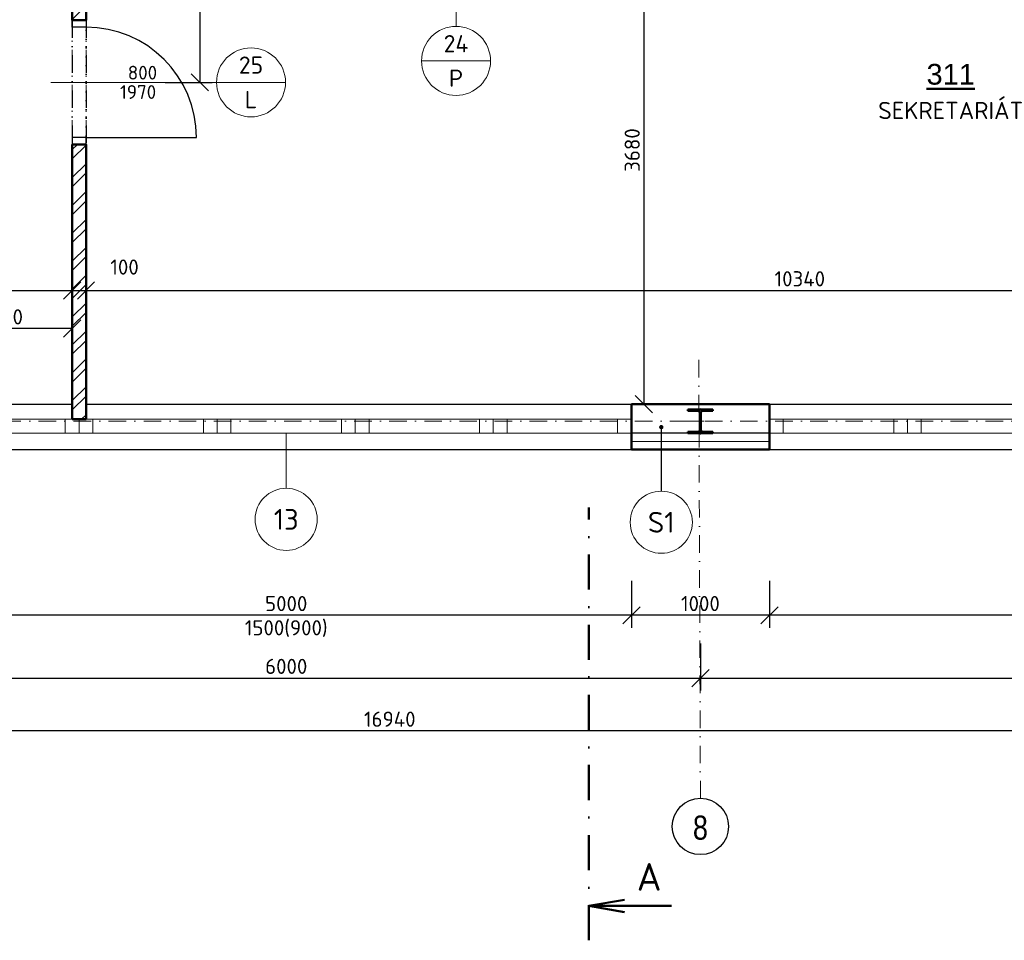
# Model space of a CAD drawing. Header units: millimetres. Extents: x -118752 to 407724, y -73278 to 155058.
# Tile 40 of 256: x 92514 to 99646, y -41543 to -34874. Entities that reach past the tile are written whole.
import ezdxf
from ezdxf.enums import TextEntityAlignment as Align

# ---------------------------------------------------------------- set-up
doc = ezdxf.new("R2010")
doc.units = ezdxf.units.MM
doc.header["$LTSCALE"] = 10
doc.linetypes.add('DASHDOT', pattern=[25.4, 12.7, -6.35, 0, -6.35])
doc.linetypes.add('DOT', pattern=[6.35, 0, -6.35])
for name, color, linetype, lineweight in [('CKBUBLINY', 1, 'Continuous', 18), ('CKBUBLINY_POPIS', 3, 'Continuous', 25), ('CKDVERE_', 7, 'Continuous', 25), ('CKDVERE_NADROVINOU', 1, 'DASHDOT', 18), ('CKDVERE_OSY', 1, 'Continuous', 18), ('CKDVERE_POPIS', 3, 'Continuous', 25), ('CKDVERE_ZARUBNE_RAM', 5, 'Continuous', 25), ('CKIZOLACE', 1, 'Continuous', 18), ('CKKOTY', 3, 'Continuous', 25), ('CKOKNA', 1, 'Continuous', 18), ('CKPOPIS_POHLED', 3, 'Continuous', 25), ('CKPOPISM', 6, 'Continuous', 50), ('CKPOPISM_POPIS', 3, 'Continuous', 25), ('CKRASTR', 7, 'DASHDOT', 15), ('CKRASTR_POPIS', 3, 'Continuous', 25), ('CKREZY_OZNACENI', 4, 'DASHDOT', 50), ('CKSTENY_NADROVINOU', 7, 'DASHDOT', 25), ('CKSTENY_PODROVINOU', 7, 'Continuous', 25), ('CKSTENY_REZ', 6, 'Continuous', 50), ('CSPROFILY_OSY', 1, 'DASHDOT', 18), ('CSPROFILY_REZY', 4, 'Continuous', 50), ('srafy', 7, 'Continuous', 18)]:
    doc.layers.add(name, color=color, linetype=linetype, lineweight=lineweight)
doc.layers.add('CKDVERE_DORAZ', color=7, linetype='DOT', lineweight=25, plot=False)
doc.styles.add('Arial', font='arial.ttf', dxfattribs={"width": 0.8})
doc.styles.get("Standard").update_dxf_attribs({"font": 'isocpeur.ttf'})
doc.linetypes.add('IZOLACE_POLYSTYREN_EXPANDOVANY', pattern='A,1,[224,CADKON.SHX,S=0.01,R=0,X=-0.5,Y=-1.74],-2', length=3)
doc.dimstyles.new('CADKON', dxfattribs={"dimscale": 50, "dimtxt": 2.2, "dimasz": 2.5, "dimexe": 1.8, "dimexo": 5, "dimgap": 0.6, "dimtad": 1, "dimrnd": 1, "dimtxsty": 'Standard', "dimblk1": 'OBLIQUE', "dimblk2": 'OBLIQUE', "dimsah": 1, "dimcen": 2.5, "dimadec": 1, "dimazin": 2, "dimtfac": 1, "dimtdec": 4, "dimtix": 1, "dimtmove": 2, "dimatfit": 3, "dimldrblk": 'OPEN30', "dimfxl": 5, "dimfxlon": 1, "dimtolj": 1, "dimarcsym": 0})

# ---------------------------------------------------------------- blocks, each defined once
blk = doc.blocks.new('_OBLIQUE')
at = {"color": 0, "linetype": 'ByBlock'}
blk.add_line((-0.5, -0.5), (0.5, 0.5), dxfattribs=at)
blk = doc.blocks.new('*D8031')
at = {"layer": 'CKKOTY', "color": 0, "lineweight": -2}
for p, q in [((96944.4, -38938.6), (96944.4, -39278.6)), ((97944.4, -38938.6), (97944.4, -39278.6)), ((97944.4, -39188.6), (96944.4, -39188.6))]:
    blk.add_line(p, q, dxfattribs=at)
at = {"layer": 'Defpoints', "color": 0}
for p in [(96944.4, -37988.5), (97944.4, -37988.5), (96944.4, -39188.6)]:
    blk.add_point(p, dxfattribs=at)
at = {"layer": 'CKKOTY', "color": 0, "lineweight": -2, "xscale": 125, "yscale": 125, "zscale": 125, "rotation": 180}
blk.add_blockref('_OBLIQUE', (96944.4, -39188.6), dxfattribs=at)
at = {"layer": 'CKKOTY', "color": 0, "lineweight": -2, "xscale": 125, "yscale": 125, "zscale": 125}
blk.add_blockref('_OBLIQUE', (97944.4, -39188.6), dxfattribs=at)
at = {"layer": 'CKKOTY', "color": 0, "insert": (97444.4, -39103.6), "char_height": 110, "attachment_point": 5}
blk.add_mtext('\\A1;1000', dxfattribs=at)
blk = doc.blocks.new('_Open30')
at = {"color": 0, "lineweight": -2}
for p, q in [((-1, 0.268), (0, 0)), ((0, 0), (-1, -0.268)), ((0, 0), (-1, 0))]:
    blk.add_line(p, q, dxfattribs=at)
blk = doc.blocks.new('*D8039')
at = {"layer": 'CKKOTY', "color": 0, "lineweight": -2}
for p, q in [((97944.4, -38938.6), (97944.4, -39278.6)), ((102944.4, -38938.6), (102944.4, -39278.6)), ((102944.4, -39188.6), (97944.4, -39188.6))]:
    blk.add_line(p, q, dxfattribs=at)
at = {"layer": 'Defpoints', "color": 0}
for p in [(97944.4, -37988.5), (102944.4, -37988.5), (97944.4, -39188.6)]:
    blk.add_point(p, dxfattribs=at)
at = {"layer": 'CKKOTY', "color": 0, "lineweight": -2, "xscale": 125, "yscale": 125, "zscale": 125, "rotation": 180}
blk.add_blockref('_OBLIQUE', (97944.4, -39188.6), dxfattribs=at)
at = {"layer": 'CKKOTY', "color": 0, "lineweight": -2, "xscale": 125, "yscale": 125, "zscale": 125}
blk.add_blockref('_OBLIQUE', (102944.4, -39188.6), dxfattribs=at)
at = {"layer": 'CKKOTY', "color": 0, "char_height": 110, "attachment_point": 5}
for s, insert in [('\\A1;5000', (100444.4, -39103.6)), ('\\A1;1500(900)', (100444.4, -39284.6))]:
    blk.add_mtext(s, dxfattribs=dict(at, insert=insert))
blk = doc.blocks.new('*D8040')
at = {"layer": 'CKKOTY', "color": 0, "lineweight": -2}
for p, q in [((91944.4, -38938.6), (91944.4, -39278.6)), ((96944.4, -38938.6), (96944.4, -39278.6)), ((96944.4, -39188.6), (91944.4, -39188.6))]:
    blk.add_line(p, q, dxfattribs=at)
at = {"layer": 'Defpoints', "color": 0}
for p in [(91944.4, -37988.5), (96944.4, -37988.5), (91944.4, -39188.6)]:
    blk.add_point(p, dxfattribs=at)
at = {"layer": 'CKKOTY', "color": 0, "lineweight": -2, "xscale": 125, "yscale": 125, "zscale": 125, "rotation": 180}
blk.add_blockref('_OBLIQUE', (91944.4, -39188.6), dxfattribs=at)
at = {"layer": 'CKKOTY', "color": 0, "lineweight": -2, "xscale": 125, "yscale": 125, "zscale": 125}
blk.add_blockref('_OBLIQUE', (96944.4, -39188.6), dxfattribs=at)
at = {"layer": 'CKKOTY', "color": 0, "char_height": 110, "attachment_point": 5}
for s, insert in [('\\A1;5000', (94444.4, -39103.6)), ('\\A1;1500(900)', (94444.4, -39284.6))]:
    blk.add_mtext(s, dxfattribs=dict(at, insert=insert))
blk = doc.blocks.new('*D8057')
at = {"layer": 'CKKOTY', "color": 0, "lineweight": -2}
for p, q in [((91444.4, -39393.5), (91444.4, -39733.5)), ((97444.4, -39393.5), (97444.4, -39733.5)), ((91444.4, -39643.5), (97444.4, -39643.5))]:
    blk.add_line(p, q, dxfattribs=at)
at = {"layer": 'Defpoints', "color": 0}
for p in [(91444.4, -37988.5), (97444.4, -37988.5), (97444.4, -39643.5)]:
    blk.add_point(p, dxfattribs=at)
at = {"layer": 'CKKOTY', "color": 0, "lineweight": -2, "xscale": 125, "yscale": 125, "zscale": 125, "rotation": 180}
blk.add_blockref('_OBLIQUE', (91444.4, -39643.5), dxfattribs=at)
at = {"layer": 'CKKOTY', "color": 0, "lineweight": -2, "xscale": 125, "yscale": 125, "zscale": 125}
blk.add_blockref('_OBLIQUE', (97444.4, -39643.5), dxfattribs=at)
at = {"layer": 'CKKOTY', "color": 0, "insert": (94444.4, -39558.5), "char_height": 110, "attachment_point": 5}
blk.add_mtext('\\A1;6000', dxfattribs=at)
blk = doc.blocks.new('*D8058')
at = {"layer": 'CKKOTY', "color": 0, "lineweight": -2}
for p, q in [((97444.4, -39393.5), (97444.4, -39733.5)), ((103444.4, -39393.5), (103444.4, -39733.5)), ((97444.4, -39643.5), (103444.4, -39643.5))]:
    blk.add_line(p, q, dxfattribs=at)
at = {"layer": 'Defpoints', "color": 0}
for p in [(97444.4, -37988.5), (103444.4, -37988.5), (103444.4, -39643.5)]:
    blk.add_point(p, dxfattribs=at)
at = {"layer": 'CKKOTY', "color": 0, "lineweight": -2, "xscale": 125, "yscale": 125, "zscale": 125, "rotation": 180}
blk.add_blockref('_OBLIQUE', (97444.4, -39643.5), dxfattribs=at)
at = {"layer": 'CKKOTY', "color": 0, "lineweight": -2, "xscale": 125, "yscale": 125, "zscale": 125}
blk.add_blockref('_OBLIQUE', (103444.4, -39643.5), dxfattribs=at)
at = {"layer": 'CKKOTY', "color": 0, "insert": (100444.4, -39558.5), "char_height": 110, "attachment_point": 5}
blk.add_mtext('\\A1;6000', dxfattribs=at)
blk = doc.blocks.new('*D8071')
at = {"layer": 'CKKOTY', "color": 0, "lineweight": -2}
for p, q in [((86724.4, -39776.1), (86724.4, -40116.1)), ((103664.4, -39776.1), (103664.4, -40116.1)), ((103664.4, -40026.1), (86724.4, -40026.1))]:
    blk.add_line(p, q, dxfattribs=at)
at = {"layer": 'Defpoints', "color": 0}
for p in [(86724.4, -37988.5), (103664.4, -37988.5), (86724.4, -40026.1)]:
    blk.add_point(p, dxfattribs=at)
at = {"layer": 'CKKOTY', "color": 0, "lineweight": -2, "xscale": 125, "yscale": 125, "zscale": 125, "rotation": 180}
blk.add_blockref('_OBLIQUE', (86724.4, -40026.1), dxfattribs=at)
at = {"layer": 'CKKOTY', "color": 0, "lineweight": -2, "xscale": 125, "yscale": 125, "zscale": 125}
blk.add_blockref('_OBLIQUE', (103664.4, -40026.1), dxfattribs=at)
at = {"layer": 'CKKOTY', "color": 0, "insert": (95194.4, -39941.1), "char_height": 110, "attachment_point": 5}
blk.add_mtext('\\A1;16940', dxfattribs=at)
blk = doc.blocks.new('_Open90')
at = {"color": 0, "lineweight": -2}
for p, q in [((0, 0), (-1, 0)), ((-0.5, 0.5), (0, 0)), ((0, 0), (-0.5, -0.5))]:
    blk.add_line(p, q, dxfattribs=at)
blk = doc.blocks.new('*D8079')
at = {"layer": 'CKKOTY', "color": 0, "lineweight": -2}
for p, q in [((87054.4, -37086.1), (87054.4, -36746.1)), ((92894.4, -37086.1), (92894.4, -36746.1)), ((87054.4, -36836.1), (92894.4, -36836.1))]:
    blk.add_line(p, q, dxfattribs=at)
at = {"layer": 'Defpoints', "color": 0}
for p in [(92894.4, -36836.1), (87054.4, -37658.5), (92894.4, -37658.5)]:
    blk.add_point(p, dxfattribs=at)
at = {"layer": 'CKKOTY', "color": 0, "lineweight": -2, "xscale": 125, "yscale": 125, "zscale": 125, "rotation": 180}
blk.add_blockref('_OBLIQUE', (87054.4, -36836.1), dxfattribs=at)
at = {"layer": 'CKKOTY', "color": 0, "lineweight": -2, "xscale": 125, "yscale": 125, "zscale": 125}
blk.add_blockref('_OBLIQUE', (92894.4, -36836.1), dxfattribs=at)
at = {"layer": 'CKKOTY', "color": 0, "insert": (89974.4, -36751.1), "char_height": 110, "attachment_point": 5}
blk.add_mtext('\\A1;5840', dxfattribs=at)
blk = doc.blocks.new('*D8080')
at = {"layer": 'CKKOTY', "color": 0, "lineweight": -2}
for p, q in [((92894.4, -37086.1), (92894.4, -36746.1)), ((92994.4, -37086.1), (92994.4, -36746.1)), ((92894.4, -36836.1), (92994.4, -36836.1))]:
    blk.add_line(p, q, dxfattribs=at)
at = {"layer": 'Defpoints', "color": 0}
for p in [(92994.4, -36836.1), (92894.4, -37658.5), (92994.4, -37658.5)]:
    blk.add_point(p, dxfattribs=at)
at = {"layer": 'CKKOTY', "color": 0, "lineweight": -2, "xscale": 125, "yscale": 125, "zscale": 125, "rotation": 180}
blk.add_blockref('_OBLIQUE', (92894.4, -36836.1), dxfattribs=at)
at = {"layer": 'CKKOTY', "color": 0, "lineweight": -2, "xscale": 125, "yscale": 125, "zscale": 125}
blk.add_blockref('_OBLIQUE', (92994.4, -36836.1), dxfattribs=at)
at = {"layer": 'CKKOTY', "color": 0, "insert": (93273.3, -36666.1), "char_height": 110, "attachment_point": 5}
blk.add_mtext('\\A1;100', dxfattribs=at)
blk = doc.blocks.new('*D8081')
at = {"layer": 'CKKOTY', "color": 0, "lineweight": -2}
for p, q in [((92994.4, -37086.1), (92994.4, -36746.1)), ((103334.4, -37086.1), (103334.4, -36746.1)), ((92994.4, -36836.1), (103334.4, -36836.1))]:
    blk.add_line(p, q, dxfattribs=at)
at = {"layer": 'Defpoints', "color": 0}
for p in [(103334.4, -36836.1), (92994.4, -37658.5), (103334.4, -37658.5)]:
    blk.add_point(p, dxfattribs=at)
at = {"layer": 'CKKOTY', "color": 0, "lineweight": -2, "xscale": 125, "yscale": 125, "zscale": 125, "rotation": 180}
blk.add_blockref('_OBLIQUE', (92994.4, -36836.1), dxfattribs=at)
at = {"layer": 'CKKOTY', "color": 0, "lineweight": -2, "xscale": 125, "yscale": 125, "zscale": 125}
blk.add_blockref('_OBLIQUE', (103334.4, -36836.1), dxfattribs=at)
at = {"layer": 'CKKOTY', "color": 0, "insert": (98164.4, -36751.1), "char_height": 110, "attachment_point": 5}
blk.add_mtext('\\A1;10340', dxfattribs=at)
blk = doc.blocks.new('*D8110')
at = {"layer": 'CKKOTY', "color": 0, "lineweight": -2}
for p, q in [((96944.4, -33978), (96945.4, -33978)), ((97035.4, -33978), (97035.4, -37658.5)), ((96964.4, -37658.5), (96945.4, -37658.5))]:
    blk.add_line(p, q, dxfattribs=at)
at = {"layer": 'Defpoints', "color": 0}
for p in [(97444.4, -33978), (97035.4, -37658.5), (97464.4, -37658.5)]:
    blk.add_point(p, dxfattribs=at)
at = {"layer": 'CKKOTY', "color": 0, "lineweight": -2, "xscale": 125, "yscale": 125, "zscale": 125}
for p, rotation in [((97035.4, -33978), 90), ((97035.4, -37658.5), 270)]:
    blk.add_blockref('_OBLIQUE', p, dxfattribs=dict(at, rotation=rotation))
at = {"layer": 'CKKOTY', "color": 0, "insert": (96950.4, -35818.2), "char_height": 110, "attachment_point": 5, "rotation": 90}
blk.add_mtext('\\A1;3680', dxfattribs=at)
blk = doc.blocks.new('*D8914')
at = {"layer": 'CKKOTY', "color": 0, "lineweight": -2}
for p, q in [((91944.4, -37158.5), (91944.4, -37021.7)), ((92894.4, -37361.7), (92894.4, -37021.7)), ((92894.4, -37111.7), (91944.4, -37111.7))]:
    blk.add_line(p, q, dxfattribs=at)
at = {"layer": 'Defpoints', "color": 0}
for p in [(91944.4, -37111.7), (91944.4, -37408.5), (92894.4, -37658.5)]:
    blk.add_point(p, dxfattribs=at)
at = {"layer": 'CKKOTY', "color": 0, "lineweight": -2, "xscale": 125, "yscale": 125, "zscale": 125, "rotation": 180}
blk.add_blockref('_OBLIQUE', (91944.4, -37111.7), dxfattribs=at)
at = {"layer": 'CKKOTY', "color": 0, "lineweight": -2, "xscale": 125, "yscale": 125, "zscale": 125}
blk.add_blockref('_OBLIQUE', (92894.4, -37111.7), dxfattribs=at)
at = {"layer": 'CKKOTY', "color": 0, "insert": (92419.4, -37026.7), "char_height": 110, "attachment_point": 5}
blk.add_mtext('\\A1;950', dxfattribs=at)
blk = doc.blocks.new('*D8936')
at = {"layer": 'CKKOTY', "color": 0, "lineweight": -2}
for p, q in [((93568.7, -33978), (93908.7, -33978)), ((93818.7, -33978), (93818.7, -35328)), ((93568.7, -35328), (93908.7, -35328))]:
    blk.add_line(p, q, dxfattribs=at)
at = {"layer": 'Defpoints', "color": 0}
for p in [(92994.4, -33978), (92994.4, -35328), (93818.7, -35328)]:
    blk.add_point(p, dxfattribs=at)
at = {"layer": 'CKKOTY', "color": 0, "lineweight": -2, "xscale": 125, "yscale": 125, "zscale": 125}
for p, rotation in [((93818.7, -33978), 90), ((93818.7, -35328), 270)]:
    blk.add_blockref('_OBLIQUE', p, dxfattribs=dict(at, rotation=rotation))
at = {"layer": 'CKKOTY', "color": 0, "insert": (93733.7, -34653), "char_height": 110, "attachment_point": 5, "rotation": 90}
blk.add_mtext('\\A1;1350', dxfattribs=at)
blk = doc.blocks.new('CK_BUBBLE_1_0_0')
at = {"color": 0, "linetype": 'ByBlock', "lineweight": -2}
blk.add_circle((0, 0), 1, dxfattribs=at)
blk = doc.blocks.new('CK_S_EXT_HEAHEA180')
for p, q in [((-90, 85.5), (90, 85.5)), ((-90, 85.5), (-90, 76)), ((-90, 76), (-18, 76)), ((90, 76), (18, 76)), ((90, 85.5), (90, 76)), ((-3, -61), (-3, 61)), ((3, -61), (3, 61)), ((-90, -85.5), (-90, -76)), ((-90, -76), (-18, -76)), ((-90, -85.5), (90, -85.5)), ((90, -76), (18, -76)), ((90, -85.5), (90, -76))]:
    blk.add_line(p, q)
for centre, start, end in [((-18, 61), 0, 90), ((18, 61), 90, 180), ((-18, -61), 270, 0), ((18, -61), 180, 270)]:
    blk.add_arc(centre, 15, start, end)
blk = doc.blocks.new('CK_BUBBLE_2_0_0')
at = {"color": 0, "linetype": 'ByBlock', "lineweight": -2}
blk.add_line((1, 0), (-1, 0), dxfattribs=at)
blk.add_circle((0, 0), 1, dxfattribs=at)
blk = doc.blocks.new('CKBL2010716102454', base_point=(99257, -36297))

msp = doc.modelspace()

# ---------------------------------------------------------------- hatches: boundary and pattern name
at = {"layer": 'srafy', "transparency": 33554661}
h = msp.add_hatch(dxfattribs=at)
h.set_pattern_fill('ANSI32', color=256, scale=15, style=0)
h.paths.add_polyline_path([(92824.387, -32577.979), (92924.387, -32577.979), (92924.387, -32277.976), (92824.387, -32277.976)])
h.paths.add_polyline_path([(92924.387, -33877.981), (92924.387, -33477.979), (92824.387, -33477.979), (92824.387, -33977.981), (92894.387, -33977.981), (92994.387, -33977.981), (95224.387, -33977.981), (95224.387, -33877.981)])
h.paths.add_polyline_path([(92894.387, -34877.981), (92994.387, -34877.981), (92994.387, -33977.981), (92894.387, -33977.981)])
h.paths.add_polyline_path([(92894.387, -35777.981), (92894.387, -37658.481), (92894.387, -37768.481), (92944.387, -37768.481), (92994.387, -37768.481), (92994.387, -37658.481), (92994.387, -35777.981)])
edge = h.paths.add_edge_path()
edge.add_line((96124.387, -33977.981), (97432.373, -33977.981))
edge.add_line((97432.373, -33977.981), (97432.373, -33877.981))
edge.add_line((97432.373, -33877.981), (97344.387, -33877.981))
edge.add_line((97344.387, -33877.981), (97344.387, -33867.981))
edge.add_line((97344.387, -33867.981), (97423.137, -33867.981))
edge.add_arc((97423.137, -33849.981), 18, 270, 300.8700596)
edge.add_line((97432.373, -33865.431), (97432.373, -33782.981))
edge.add_line((97432.373, -33782.981), (97324.387, -33782.981))
edge.add_line((97324.387, -33782.981), (97324.387, -33877.981))
edge.add_line((97324.387, -33877.981), (96124.387, -33877.981))
edge.add_line((96124.387, -33877.981), (96124.387, -33977.981))
edge = h.paths.add_edge_path()
edge.add_line((97564.387, -33767.981), (97564.387, -33667.981))
edge.add_line((97564.387, -33667.981), (97432.373, -33667.981))
edge.add_line((97432.373, -33667.981), (97432.373, -33687.981))
edge.add_line((97432.373, -33687.981), (97444.387, -33687.981))
edge.add_line((97444.387, -33687.981), (97544.387, -33687.981))
edge.add_line((97544.387, -33687.981), (97544.387, -33697.981))
edge.add_line((97544.387, -33697.981), (97465.637, -33697.981))
edge.add_arc((97465.637, -33715.981), 18, 90, 180)
edge.add_line((97447.637, -33715.981), (97447.637, -33782.981))
edge.add_line((97447.637, -33782.981), (97447.637, -33849.981))
edge.add_arc((97465.637, -33849.981), 18, 180, 270)
edge.add_line((97465.637, -33867.981), (97544.387, -33867.981))
edge.add_line((97544.387, -33867.981), (97544.387, -33877.981))
edge.add_line((97544.387, -33877.981), (97444.387, -33877.981))
edge.add_line((97444.387, -33877.981), (97432.373, -33877.981))
edge.add_line((97432.373, -33877.981), (97432.373, -33977.981))
edge.add_line((97432.373, -33977.981), (99564.387, -33977.981))
edge.add_line((99564.387, -33977.981), (99564.387, -33767.981))
edge.add_line((99564.387, -33767.981), (99464.387, -33767.981))
edge.add_line((99464.387, -33767.981), (97564.387, -33767.981))
h.paths.add_polyline_path([(99564.387, -32477.981), (99564.387, -32327.981), (99564.387, -32027.981), (99464.387, -32027.981), (99464.387, -33767.981), (99564.387, -33767.981)])
h.paths.add_polyline_path([(99664.387, -32377.981), (99664.387, -32327.981), (99564.387, -32327.981), (99564.387, -32477.981), (99664.387, -32477.981)])
h.paths.add_polyline_path([(100464.387, -32477.981), (103334.387, -32477.981), (103334.387, -32403.93), (103334.387, -32327.981), (100464.387, -32327.981), (100464.387, -32377.981)])
edge = h.paths.add_edge_path(flags=16)
edge.add_arc((103284.387, -32403.93), 50, 0, 360)
h.paths.add_polyline_path([(99464.387, -31127.981), (99564.387, -31127.981), (99564.387, -30432.981), (99464.387, -30432.981)])
h.paths.add_polyline_path([(93282.529, -34125.872), (93282.529, -33861.872), (93447.529, -33861.872), (93447.529, -34125.872)], flags=24)
h.paths.add_polyline_path([(96841.099, -34140.335), (96841.099, -33898.335), (97006.099, -33898.335), (97006.099, -34140.335)], flags=24)
h.paths.add_polyline_path([(98782.919, -33928.783), (98782.919, -33686.783), (98947.919, -33686.783), (98947.919, -33928.783)], flags=24)
h.paths.add_polyline_path([(97679, -33838.981), (97679, -33596.981), (97844, -33596.981), (97844, -33838.981)], flags=24)

# ---------------------------------------------------------------- linework, layer by layer
at = {"layer": 'CKBUBLINY'}
for p, q in [((95674.387, -34922.981), (95674.387, -34922.981)), ((93939.387, -35327.981), (93939.387, -35327.981)), ((94444.387, -38268.481), (94444.387, -37868.481))]:
    msp.add_line(p, q, dxfattribs=at)
at = {"layer": 'CKDVERE_'}
msp.add_line((92994.387, -35727.981), (93794.387, -35727.981), dxfattribs=at)
msp.add_arc((92994.387, -35727.981), 800, 0, 90, dxfattribs=at)
at = {"layer": 'CKDVERE_DORAZ'}
msp.add_line((92994.387, -35777.981), (92994.387, -34877.981), dxfattribs=at)
at = {"layer": 'CKDVERE_NADROVINOU'}
for p, q in [((92894.387, -35727.981), (92894.387, -34927.981)), ((92994.387, -35727.981), (92994.387, -34927.981))]:
    msp.add_line(p, q, dxfattribs=at)
at = {"layer": 'CKDVERE_OSY'}
for p, q in [((95674.387, -34922.981), (95674.387, -33622.981)), ((92739.387, -35327.981), (93939.387, -35327.981))]:
    msp.add_line(p, q, dxfattribs=at)
at = {"layer": 'CKDVERE_ZARUBNE_RAM'}
for p, q in [((92894.387, -34927.981), (92894.387, -34877.981)), ((92894.387, -34877.981), (92994.387, -34877.981)), ((92994.387, -34927.981), (92894.387, -34927.981)), ((92994.387, -34877.981), (92994.387, -34927.981)), ((92994.387, -35727.981), (92894.387, -35727.981)), ((92894.387, -35727.981), (92894.387, -35777.981)), ((92994.387, -35777.981), (92994.387, -35727.981)), ((92894.387, -35777.981), (92994.387, -35777.981))]:
    msp.add_line(p, q, dxfattribs=at)
at = {"layer": 'CKIZOLACE', "linetype": 'IZOLACE_POLYSTYREN_EXPANDOVANY', "ltscale": 3}
msp.add_lwpolyline([(97944.387, -37928.481), (96944.387, -37928.481)], dxfattribs=at)
at = {"layer": 'CKOKNA'}
for p, q in [((92044.387, -37768.481), (92844.387, -37768.481)), ((92944.387, -37768.481), (92844.387, -37768.481)), ((92844.387, -37868.481), (92844.387, -37768.481)), ((92944.387, -37868.481), (92944.387, -37768.481)), ((93044.387, -37768.481), (92944.387, -37768.481)), ((93044.387, -37768.481), (93844.387, -37768.481)), ((93044.387, -37868.481), (93044.387, -37768.481)), ((93944.387, -37768.481), (93844.387, -37768.481)), ((93844.387, -37868.481), (93844.387, -37768.481)), ((93944.387, -37868.481), (93944.387, -37768.481)), ((94044.387, -37768.481), (93944.387, -37768.481)), ((94044.387, -37768.481), (94844.387, -37768.481)), ((94044.387, -37868.481), (94044.387, -37768.481)), ((94944.387, -37768.481), (94844.387, -37768.481)), ((94844.387, -37868.481), (94844.387, -37768.481)), ((94944.387, -37868.481), (94944.387, -37768.481)), ((95044.387, -37768.481), (94944.387, -37768.481)), ((95044.387, -37768.481), (95844.387, -37768.481)), ((95044.387, -37868.481), (95044.387, -37768.481)), ((95944.387, -37768.481), (95844.387, -37768.481)), ((95844.387, -37868.481), (95844.387, -37768.481)), ((95944.387, -37868.481), (95944.387, -37768.481)), ((96044.387, -37768.481), (95944.387, -37768.481)), ((96044.387, -37768.481), (96844.387, -37768.481)), ((96044.387, -37868.481), (96044.387, -37768.481)), ((96844.387, -37868.481), (96844.387, -37768.481)), ((96844.387, -37768.481), (96944.387, -37768.481)), ((96944.387, -37868.481), (96944.387, -37768.481)), ((98044.387, -37768.481), (97944.387, -37768.481)), ((97944.387, -37868.481), (97944.387, -37768.481)), ((98044.387, -37768.481), (98844.387, -37768.481)), ((98044.387, -37868.481), (98044.387, -37768.481)), ((98944.387, -37768.481), (98844.387, -37768.481)), ((98844.387, -37868.481), (98844.387, -37768.481)), ((98944.387, -37868.481), (98944.387, -37768.481)), ((99044.387, -37768.481), (98944.387, -37768.481)), ((99044.387, -37768.481), (99844.387, -37768.481)), ((99044.387, -37868.481), (99044.387, -37768.481)), ((92044.387, -37868.481), (92844.387, -37868.481)), ((92944.387, -37868.481), (92844.387, -37868.481)), ((93044.387, -37868.481), (92944.387, -37868.481)), ((93044.387, -37868.481), (93844.387, -37868.481)), ((93944.387, -37868.481), (93844.387, -37868.481)), ((94044.387, -37868.481), (93944.387, -37868.481)), ((94044.387, -37868.481), (94844.387, -37868.481)), ((94944.387, -37868.481), (94844.387, -37868.481)), ((95044.387, -37868.481), (94944.387, -37868.481)), ((95044.387, -37868.481), (95844.387, -37868.481)), ((95944.387, -37868.481), (95844.387, -37868.481)), ((96044.387, -37868.481), (95944.387, -37868.481)), ((96044.387, -37868.481), (96844.387, -37868.481)), ((96844.387, -37868.481), (96944.387, -37868.481)), ((98044.387, -37868.481), (97944.387, -37868.481)), ((98044.387, -37868.481), (98844.387, -37868.481)), ((98944.387, -37868.481), (98844.387, -37868.481)), ((99044.387, -37868.481), (98944.387, -37868.481)), ((99044.387, -37868.481), (99844.387, -37868.481))]:
    msp.add_line(p, q, dxfattribs=at)
at = {"layer": 'CKRASTR'}
for p, q in [((97444.51, -40514.147), (97432.373, -37282.981)), ((84518.685, -37782.981), (107548.763, -37782.981))]:
    msp.add_line(p, q, dxfattribs=at)
at = {"layer": 'CKRASTR_POPIS'}
msp.add_circle((97444.387, -40718.07), 203.923, dxfattribs=at)
at = {"layer": 'CKREZY_OZNACENI', "ltscale": 2}
msp.add_line((96636.055, -41542.956), (96636.055, -38408.65), dxfattribs=at)
at = {"layer": 'CKREZY_OZNACENI', "linetype": 'Continuous'}
for q in [(96894.567, -41248.655), (97236.055, -41294.237), (96894.567, -41339.82)]:
    msp.add_line((96636.055, -41294.237), q, dxfattribs=at)
at = {"layer": 'CKSTENY_NADROVINOU'}
for p, q in [((92894.387, -34877.981), (92894.387, -35777.981)), ((92994.387, -34877.981), (92994.387, -35777.981))]:
    msp.add_line(p, q, dxfattribs=at)
at = {"layer": 'CKSTENY_PODROVINOU'}
for p, q in [((91944.387, -37658.481), (92894.387, -37658.481)), ((92994.387, -37658.481), (96944.387, -37658.481)), ((97944.387, -37658.481), (102944.387, -37658.481)), ((97944.387, -37868.481), (96944.387, -37868.481)), ((96944.387, -37868.481), (96944.387, -37988.481)), ((97944.387, -37868.481), (97944.387, -37988.481)), ((91944.387, -37988.481), (96944.387, -37988.481)), ((97944.387, -37988.481), (102944.387, -37988.481))]:
    msp.add_line(p, q, dxfattribs=at)
at = {"layer": 'CKSTENY_REZ'}
for p, q in [((92894.387, -33977.981), (92894.387, -34877.981)), ((92994.387, -33977.981), (92994.387, -34877.981)), ((92994.387, -34877.981), (92894.387, -34877.981)), ((92994.387, -35777.981), (92894.387, -35777.981)), ((92894.387, -35777.981), (92894.387, -37768.481)), ((92994.387, -35777.981), (92994.387, -37768.481)), ((97944.387, -37658.481), (96944.387, -37658.481)), ((96944.387, -37988.481), (96944.387, -37658.481)), ((97564.387, -37658.481), (97464.387, -37658.481)), ((97944.387, -37988.481), (97944.387, -37658.481)), ((92994.387, -37768.481), (92894.387, -37768.481)), ((97944.387, -37988.481), (96944.387, -37988.481))]:
    msp.add_line(p, q, dxfattribs=at)
at = {"layer": 'CSPROFILY_OSY'}
for p, q in [((97444.387, -37878.481), (97444.387, -37687.481)), ((97344.387, -37782.981), (97544.387, -37782.981))]:
    msp.add_line(p, q, dxfattribs=at)

# ---------------------------------------------------------------- block references
at = {"layer": 'CKBUBLINY'}
ref = msp.add_blockref('CK_BUBBLE_2_0_0', (95674.387, -35172.981), dxfattribs=dict(at, xscale=250, yscale=250, zscale=250))
ref.add_attrib('NUM1', '24', dxfattribs={"layer": 'CKBUBLINY_POPIS', "height": 125}).set_placement((95674.387, -35110.481), align=Align.CENTER)
ref.add_attrib('NUM2', 'P', dxfattribs={"layer": 'CKBUBLINY_POPIS', "height": 125}).set_placement((95674.387, -35235.481), align=Align.TOP_CENTER)
ref = msp.add_blockref('CK_BUBBLE_2_0_0', (94189.387, -35327.981), dxfattribs=dict(at, xscale=250, yscale=250, zscale=250))
ref.add_attrib('NUM1', '25', dxfattribs={"layer": 'CKBUBLINY_POPIS', "height": 125}).set_placement((94189.387, -35265.481), align=Align.CENTER)
ref.add_attrib('NUM2', 'L', dxfattribs={"layer": 'CKBUBLINY_POPIS', "height": 125}).set_placement((94189.387, -35390.481), align=Align.TOP_CENTER)
ref = msp.add_blockref('CK_BUBBLE_1_0_0', (94444.387, -38493.481), dxfattribs=dict(at, xscale=225, yscale=225, zscale=225))
ref.add_attrib('NUM1', '13', dxfattribs={"layer": 'CKBUBLINY_POPIS', "height": 150}).set_placement((94444.387, -38493.481), align=Align.MIDDLE_CENTER)
ref = msp.add_blockref('CK_BUBBLE_1_0_0', (97161, -38514.647), dxfattribs=dict(at, xscale=225, yscale=225, zscale=225))
ref.add_attrib('NUM1', 'S1', dxfattribs={"layer": 'CKBUBLINY_POPIS', "height": 150}).set_placement((97161, -38514.647), align=Align.MIDDLE_CENTER)
at = {"layer": 'CKPOPISM'}
ref = msp.add_blockref('CKBL2010716102454', (99257.174, -35594.361), dxfattribs=dict(at, xscale=0.5, yscale=0.5, zscale=0.5))
ref.add_attrib('JMENO', 'SEKRETARIÁT', dxfattribs={"layer": 'CKPOPISM_POPIS', "height": 125}).set_placement((99257.174, -35594.361), align=Align.CENTER)
ref.add_attrib('CISLO', '%%U311', dxfattribs={"height": 150, "style": 'Arial'}).set_placement((99257.174, -35344.361), align=Align.CENTER)
at = {"layer": 'CSPROFILY_REZY'}
msp.add_blockref('CK_S_EXT_HEAHEA180', (97444.387, -37782.981), dxfattribs=at)

# ---------------------------------------------------------------- texts
at = {"layer": 'CKDVERE_POPIS'}
msp.add_text('  800', height=100, dxfattribs=at).set_placement((93339.387, -35307.981), align=Align.CENTER)
msp.add_text(' 1970', height=100, dxfattribs=at).set_placement((93339.387, -35347.981), align=Align.TOP_CENTER)
at = {"layer": 'CKPOPIS_POHLED'}
msp.add_text('A', height=200, dxfattribs=at).set_placement((97073.071, -41083.267), align=Align.MIDDLE_CENTER)
at = {"layer": 'CKRASTR_POPIS', "style": 'Arial', "width": 0.8}
msp.add_text('8', height=175, dxfattribs=at).set_placement((97444.387, -40726.528), align=Align.MIDDLE)

# ---------------------------------------------------------------- dimensions: what is measured, and where the dimension line sits
at = {"layer": 'CKKOTY'}
dim = msp.add_linear_dim(base=(93818.68, -35327.981), p1=(92994.387, -33977.981), p2=(92994.387, -35327.981), angle=90, dimstyle='CADKON', dxfattribs=at)
dim.commit()
dim.dimension.update_dxf_attribs({"geometry": '*D8936', "text_midpoint": (93733.68, -34652.981)})
dim = msp.add_linear_dim(base=(97035.425, -37658.481), p1=(97444.387, -33977.981), p2=(97464.387, -37658.481), angle=90, dimstyle='CADKON', override={"dimscale": 50, "dimexo": 10, "dimtmove": 2}, dxfattribs=at)
dim.commit()
dim.dimension.update_dxf_attribs({"geometry": '*D8110', "text_midpoint": (96950.425, -35818.231)})
dim = msp.add_linear_dim(base=(92994.387, -36836.083), p1=(92894.387, -37658.481), p2=(92994.387, -37658.481), dimstyle='CADKON', override={"dimscale": 50, "dimexo": 10, "dimtmove": 2}, dxfattribs=at)
dim.commit()
dim.dimension.update_dxf_attribs({"geometry": '*D8080', "text_midpoint": (93273.331, -36666.083), "dimtype": 160})
for base, p1, p2, override, picture, middle in [((92894.387, -36836.083), (87054.387, -37658.481), (92894.387, -37658.481), {"dimscale": 50, "dimexo": 10, "dimtmove": 2}, '*D8079', (89974.387, -36751.083)), ((103334.387, -36836.083), (92994.387, -37658.481), (103334.387, -37658.481), {"dimscale": 50, "dimexo": 10, "dimtmove": 2}, '*D8081', (98164.387, -36751.083)), ((86724.387, -40026.078), (103664.387, -37988.481), (86724.387, -37988.481), {"dimscale": 50, "dimexo": 10, "dimldrblk": 'Open90'}, '*D8071', (95194.387, -39941.078)), ((97444.387, -39643.528), (91444.387, -37988.481), (97444.387, -37988.481), {"dimscale": 50, "dimexo": 10, "dimtmove": 2}, '*D8057', (94444.387, -39558.528)), ((96944.387, -39188.616), (97944.387, -37988.481), (96944.387, -37988.481), {"dimscale": 50, "dimexo": 10, "dimtmove": 2}, '*D8031', (97444.387, -39103.616)), ((103444.387, -39643.528), (97444.387, -37988.481), (103444.387, -37988.481), {"dimscale": 50, "dimexo": 10, "dimtmove": 2}, '*D8058', (100444.387, -39558.528))]:
    dim = msp.add_linear_dim(base=base, p1=p1, p2=p2, dimstyle='CADKON', override=override, dxfattribs=at)
    dim.commit()
    dim.dimension.update_dxf_attribs({"geometry": picture, "text_midpoint": middle})
dim = msp.add_linear_dim(base=(91944.387, -37111.683), p1=(92894.387, -37658.481), p2=(91944.387, -37408.481), dimstyle='CADKON', dxfattribs=at)
dim.commit()
dim.dimension.update_dxf_attribs({"geometry": '*D8914', "text_midpoint": (92419.387, -37026.683)})
for base, p1, p2, picture, middle in [((91944.387, -39188.616), (96944.387, -37988.481), (91944.387, -37988.481), '*D8040', (94444.387, -39103.616)), ((97944.387, -39188.616), (102944.387, -37988.481), (97944.387, -37988.481), '*D8039', (100444.387, -39103.616))]:
    dim = msp.add_linear_dim(base=base, p1=p1, p2=p2, text='<>\\X1500(900)', dimstyle='CADKON', override={"dimscale": 50, "dimexo": 10, "dimtmove": 2}, dxfattribs=at)
    dim.commit()
    dim.dimension.update_dxf_attribs({"geometry": picture, "text_midpoint": middle})

# ---------------------------------------------------------------- leaders
at = {"layer": 'CKBUBLINY'}
msp.add_leader([(97161, -37825.637), (97161, -38289.647)], dimstyle='CADKON', override={"dimasz": 2.5, "dimldrblk": 'DotSmall'}, dxfattribs=at)

doc.saveas('drawing.dxf')
